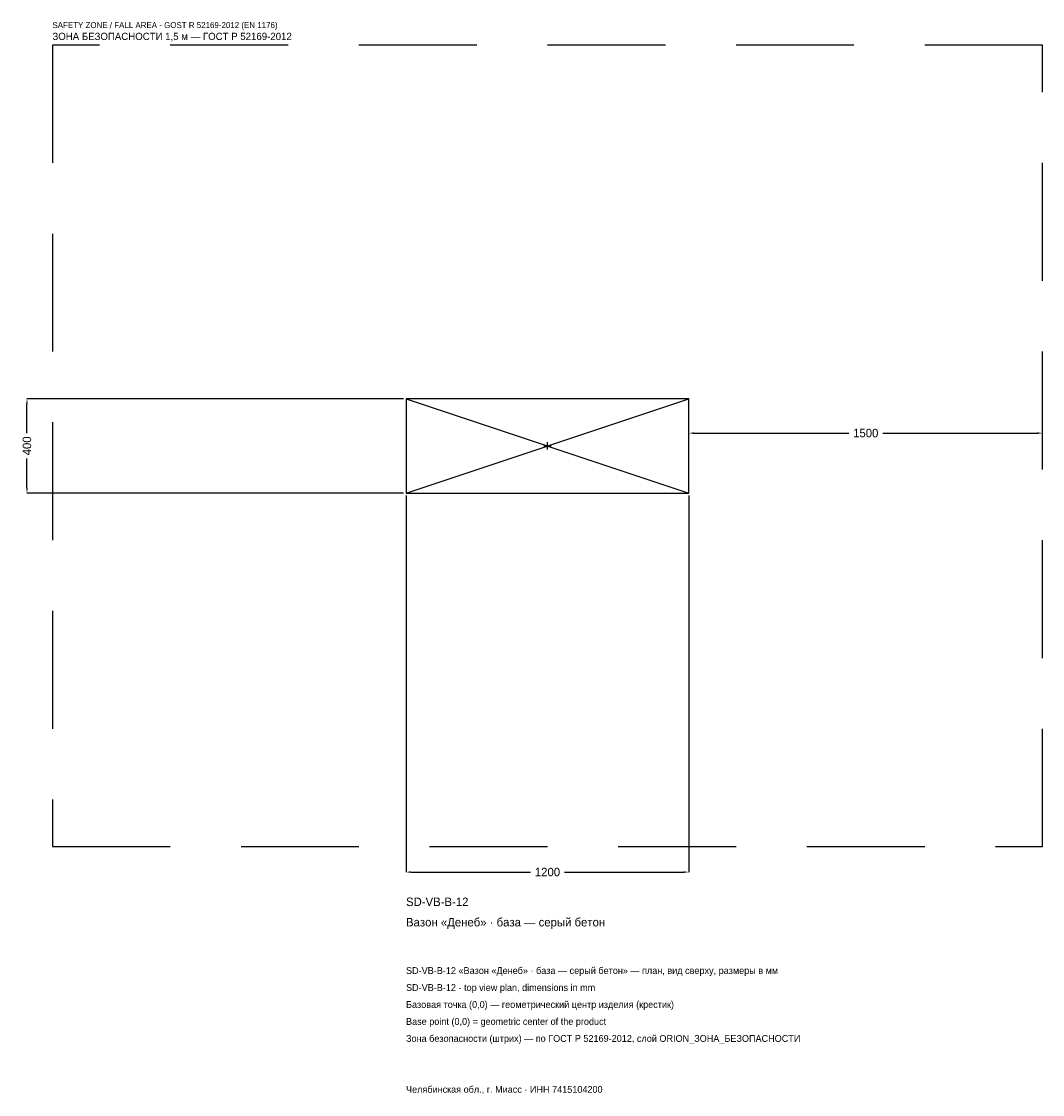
# Model space of a CAD drawing. Header units: metres. Extents: x -2231 to 2100, y -2751 to 1800.
import ezdxf

# ---------------------------------------------------------------- set-up
doc = ezdxf.new("R2010")
doc.units = ezdxf.units.M
doc.linetypes.add('DASHED', pattern=[800, 500, -300])
for name, color, linetype in [('ЗСК_ДАННЫЕ', 3, 'Continuous'), ('ЗСК_ЗОНА_БЕЗОПАСНОСТИ', 1, 'Continuous'), ('ЗСК_КОНТУР', 7, 'Continuous'), ('ЗСК_РАЗМЕРЫ', 8, 'Continuous')]:
    doc.layers.add(name, color=color, linetype=linetype)
doc.dimstyles.new('ORION', dxfattribs={"dimtxt": 36, "dimasz": 21.6, "dimexe": 1.25, "dimexo": 10.8, "dimtad": 1, "dimdec": 0, "dimcen": 2.5, "dimazin": 3, "dimtfac": 1, "dimtmove": 0, "dimatfit": 3})

# ---------------------------------------------------------------- blocks, each defined once
blk = doc.blocks.new('_CLOSEDFILLED')
at = {"color": 0, "linetype": 'BYBLOCK'}
blk.add_solid([(-1, 0.16), (0, 0), (-1, -0.16)], dxfattribs=at)
blk = doc.blocks.new('*D1')
for p, q in [((-600, -210.8), (-600, -1808)), ((600, -210.8), (600, -1808)), ((-578.4, -1808), (-72, -1808)), ((72, -1808), (578.4, -1808))]:
    blk.add_line(p, q)
at = {"layer": 'Defpoints'}
for p in [(-600, -200), (600, -200), (-600, -1808)]:
    blk.add_point(p, dxfattribs=at)
at = {"layer": 'ЗСК_РАЗМЕРЫ', "xscale": 21.599999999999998, "yscale": 21.599999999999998, "rotation": 180}
blk.add_blockref('_CLOSEDFILLED', (-600, -1808), dxfattribs=at)
at = {"layer": 'ЗСК_РАЗМЕРЫ', "xscale": 21.599999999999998, "yscale": 21.599999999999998}
blk.add_blockref('_CLOSEDFILLED', (600, -1808), dxfattribs=at)
at = {"layer": 'ЗСК_РАЗМЕРЫ', "insert": (0, -1808), "char_height": 36, "attachment_point": 5}
blk.add_mtext('1200', dxfattribs=at)
blk = doc.blocks.new('*D2')
for p, q in [((-610.8, 200), (-2208, 200)), ((-2208, 54), (-2208, 178.4)), ((-2208, -178.4), (-2208, -54)), ((-610.8, -200), (-2208, -200))]:
    blk.add_line(p, q)
at = {"layer": 'Defpoints'}
for p in [(-600, 200), (-2208, -200), (-600, -200)]:
    blk.add_point(p, dxfattribs=at)
at = {"layer": 'ЗСК_РАЗМЕРЫ', "xscale": 21.599999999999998, "yscale": 21.599999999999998}
for p, rotation in [((-2208, 200), 90), ((-2208, -200), 270)]:
    blk.add_blockref('_CLOSEDFILLED', p, dxfattribs=dict(at, rotation=rotation))
at = {"layer": 'ЗСК_РАЗМЕРЫ', "insert": (-2208, 0), "char_height": 36, "attachment_point": 5, "rotation": 90}
blk.add_mtext('400', dxfattribs=at)
blk = doc.blocks.new('*D3')
for p, q in [((600, 10.8), (600, 54)), ((621.6, 54), (1278, 54)), ((1422, 54), (2078.4, 54)), ((2100, 10.8), (2100, 54))]:
    blk.add_line(p, q)
at = {"layer": 'Defpoints'}
for p in [(600, 54), (600, 0), (2100, 0)]:
    blk.add_point(p, dxfattribs=at)
at = {"layer": 'ЗСК_РАЗМЕРЫ', "xscale": 21.599999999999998, "yscale": 21.599999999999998, "rotation": 180}
blk.add_blockref('_CLOSEDFILLED', (600, 54), dxfattribs=at)
at = {"layer": 'ЗСК_РАЗМЕРЫ', "xscale": 21.599999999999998, "yscale": 21.599999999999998}
blk.add_blockref('_CLOSEDFILLED', (2100, 54), dxfattribs=at)
at = {"layer": 'ЗСК_РАЗМЕРЫ', "insert": (1350, 54), "char_height": 36, "attachment_point": 5}
blk.add_mtext('1500', dxfattribs=at)
blk = doc.blocks.new('ОРИОН SD-VB-B-12 Вазон Денеб · база — серый бетон')
at = {"layer": 'ЗСК_ЗОНА_БЕЗОПАСНОСТИ', "linetype": 'DASHED'}
blk.add_lwpolyline([(-2100, -1700), (2100, -1700), (2100, 1700), (-2100, 1700)], close=True, dxfattribs=at)
at = {"layer": 'ЗСК_КОНТУР'}
for p, q in [((-600, -200), (600, 200)), ((-600, 200), (600, -200))]:
    blk.add_line(p, q, dxfattribs=at)
blk.add_lwpolyline([(-600, -200), (600, -200), (600, 200), (-600, 200)], close=True, dxfattribs=at)
at = {"layer": 'ЗСК_РАЗМЕРЫ'}
for p, q in [((-16, 0), (16, 0)), ((0, -16), (0, 16))]:
    blk.add_line(p, q, dxfattribs=at)
at = {"layer": 'ЗСК_ДАННЫЕ'}
for tag, p in [('АРТИКУЛ', (-600, -1952)), ('НАИМЕНОВАНИЕ', (-600, -2038.4))]:
    blk.add_attdef(tag, p, '', height=36, dxfattribs=at)
at = {"layer": 'ЗСК_ДАННЫЕ', "flags": 1}
for tag, p in [('ПРОИЗВОДИТЕЛЬ', (-600, -2124.8)), ('ТЕЛЕФОН', (-600, -2211.2)), ('САЙТ', (-600, -2384)), ('АДРЕС', (-600, -2470.4)), ('РЕКВИЗИТЫ', (-600, -2556.8)), ('ГАБАРИТЫ', (-600, -2643.2)), ('ЗОНА_БЕЗОПАСНОСТИ', (-600, -2729.6))]:
    blk.add_attdef(tag, p, '', height=36, dxfattribs=at)
at = {"layer": 'ЗСК_ЗОНА_БЕЗОПАСНОСТИ', "color": 1}
for s, height, p in [('SAFETY ZONE / FALL AREA - GOST R 52169-2012 (EN 1176)', 25.2, (-2100, 1772)), ('ЗОНА БЕЗОПАСНОСТИ 1,5 м — ГОСТ Р 52169-2012', 30.6, (-2100, 1721.6))]:
    blk.add_text(s, height=height, dxfattribs=at).set_placement(p)
at = {"layer": 'ЗСК_РАЗМЕРЫ'}
dim = blk.add_linear_dim(base=(-2208, -200), p1=(-600, -200), p2=(-600, 200), angle=90, dimstyle='ORION', dxfattribs=at)
dim.commit()
dim.dimension.update_dxf_attribs({"geometry": '*D2', "text_midpoint": (-2208, 0)})
for base, p1, p2, picture, middle in [((600, 54), (600, 0), (2100, 0), '*D3', (1350, 54)), ((-600, -1808), (-600, -200), (600, -200), '*D1', (0, -1808))]:
    dim = blk.add_linear_dim(base=base, p1=p1, p2=p2, dimstyle='ORION', dxfattribs=at)
    dim.commit()
    dim.dimension.update_dxf_attribs({"geometry": picture, "text_midpoint": middle})

msp = doc.modelspace()

# ---------------------------------------------------------------- block references
msp.add_blockref('ОРИОН SD-VB-B-12 Вазон Денеб · база — серый бетон', (0, 0)).add_auto_attribs({'АРТИКУЛ': 'SD-VB-B-12', 'НАИМЕНОВАНИЕ': 'Вазон «Денеб» · база — серый бетон'})

# ---------------------------------------------------------------- texts
at = {"layer": 'ЗСК_ДАННЫЕ', "color": 3}
for s, p in [('SD-VB-B-12 «Вазон «Денеб» · база — серый бетон» — план, вид сверху, размеры в мм', (-600, -2240)), ('SD-VB-B-12 - top view plan, dimensions in mm', (-600, -2312)), ('Челябинская обл., г. Миасс · ИНН 7415104200', (-600, -2744))]:
    msp.add_text(s, height=28.8, dxfattribs=at).set_placement(p)
at = {"layer": 'ЗСК_ДАННЫЕ', "color": 7}
for s, p in [('Базовая точка (0,0) — геометрический центр изделия (крестик)', (-600, -2384)), ('Base point (0,0) = geometric center of the product', (-600, -2456))]:
    msp.add_text(s, height=28.8, dxfattribs=at).set_placement(p)
at = {"layer": 'ЗСК_ДАННЫЕ', "color": 1}
msp.add_text('Зона безопасности (штрих) — по ГОСТ Р 52169-2012, слой ORION_ЗОНА_БЕЗОПАСНОСТИ', height=28.8, dxfattribs=at).set_placement((-600, -2528))

doc.saveas('drawing.dxf')
